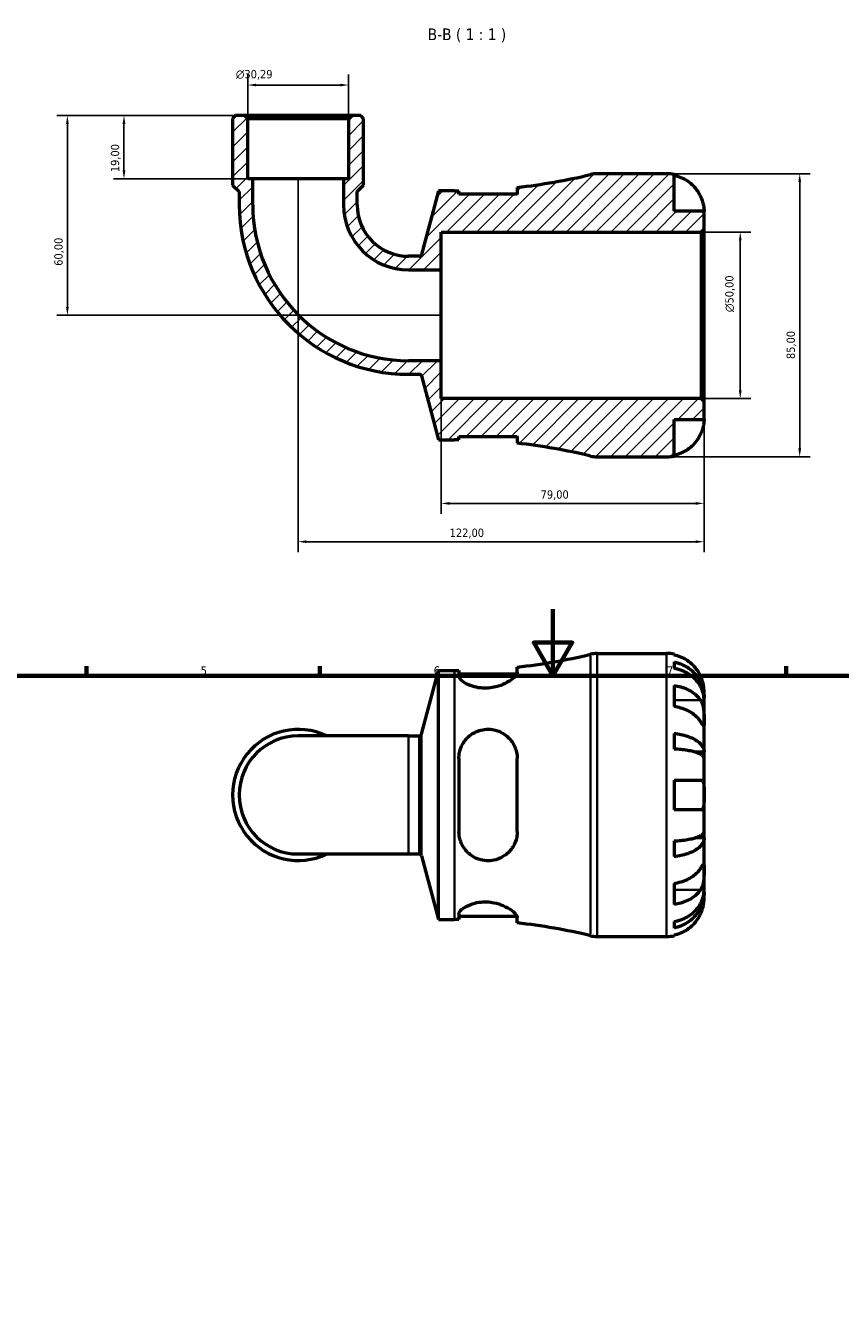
# Model space of a CAD drawing. Header units: millimetres. Extents: x 0 to 905, y 0 to 769.
# Tile 4 of 6: x 262 to 507, y 385 to 769. Entities that reach past the tile are written whole.
import ezdxf

# ---------------------------------------------------------------- set-up
doc = ezdxf.new("R2010")
doc.units = ezdxf.units.MM
for name, color, linetype, lineweight in [('Border (ISO)', 7, 'Continuous', 70), ('Dimension (ISO)', 7, 'Continuous', 25), ('Hatch (ISO)', 7, 'Continuous', 18), ('Symbol (ISO)', 7, 'Continuous', 25), ('Visible (ISO)', 7, 'Continuous', 50), ('Visible Narrow (ISO)', 7, 'Continuous', 35)]:
    doc.layers.add(name, color=color, linetype=linetype, lineweight=lineweight)
doc.styles.add('Label Text (ISO)', font='tahoma.ttf')
doc.styles.add('Note Text (ISO)', font='tahoma.ttf')
doc.dimstyles.new('Default (ISO)', dxfattribs={"dimtxt": 2.5, "dimasz": 2.5, "dimexe": 3.175, "dimexo": 0, "dimgap": 0.762, "dimtad": 1, "dimrnd": 1e-08, "dimzin": 0, "dimtxsty": 'Note Text (ISO)', "dimcen": 0.09, "dimdle": 10, "dimclrd": 256, "dimclre": 256, "dimclrt": 232, "dimazin": 0, "dimtfac": 1.40208, "dimtmove": 0, "dimatfit": 3, "dimfxl": 1, "dimtolj": 1, "dimtzin": 0, "dimlwd": -1, "dimlwe": -1, "dimarcsym": 0})

# ---------------------------------------------------------------- blocks, each defined once
blk = doc.blocks.new('Borders Default Border')
at = {"layer": 'Border (ISO)'}
for p, q in [((280.33, 574), (280.33, 576.9)), ((350.42, 574), (350.42, 576.9)), ((490.58, 574), (490.58, 576.9))]:
    blk.add_line(p, q, dxfattribs=at)
at = {"layer": 'Border (ISO)', "flags": 128}
for points in [[(420.5, 594), (420.5, 574), (414.73, 584), (426.27, 584), (420.5, 574)], [(20, 20), (20, 574), (821, 574), (821, 20), (20, 20)]]:
    blk.add_lwpolyline(points, dxfattribs=at)
at = {"layer": 'Border (ISO)', "color": 232, "true_color": 0xca0064, "char_height": 2.5, "attachment_point": 7, "style": 'Note Text (ISO)'}
for s, insert in [('5', (314.64, 574.35)), ('6', (384.66, 574.35)), ('7', (454.77, 574.4))]:
    blk.add_mtext(s, dxfattribs=dict(at, insert=insert))
blk = doc.blocks.new('*D7')
at = {"layer": 'Defpoints', "color": 0, "transparency": 16777216}
for p in [(327.92, 742.3), (291.56, 723.3), (330.28, 723.3)]:
    blk.add_point(p, dxfattribs=at)
at = {"layer": 'Dimension (ISO)', "transparency": 16777216}
for p, q in [((327.92, 742.3), (288.38, 742.3)), ((291.56, 739.8), (291.56, 725.8)), ((330.28, 723.3), (288.38, 723.3))]:
    blk.add_line(p, q, dxfattribs=at)
for points in [[(291.14, 739.8), (291.97, 739.8), (291.56, 742.3)], [(291.14, 725.8), (291.97, 725.8), (291.56, 723.3)]]:
    blk.add_solid(points, dxfattribs=at)
at = {"layer": 'Dimension (ISO)', "color": 232, "true_color": 0xca0064, "transparency": 16777216, "insert": (287.62, 725.29), "char_height": 2.5, "attachment_point": 1, "rotation": 90, "style": 'Note Text (ISO)'}
blk.add_mtext('\\A1;19,00', dxfattribs=at)
blk = doc.blocks.new('*D8')
at = {"layer": 'Defpoints', "color": 0, "transparency": 16777216}
for p in [(327.92, 742.3), (274.55, 682.3), (386.91, 682.3)]:
    blk.add_point(p, dxfattribs=at)
at = {"layer": 'Dimension (ISO)', "transparency": 16777216}
for p, q in [((327.92, 742.3), (271.38, 742.3)), ((274.55, 739.8), (274.55, 684.8)), ((386.91, 682.3), (271.38, 682.3))]:
    blk.add_line(p, q, dxfattribs=at)
for points in [[(274.14, 739.8), (274.97, 739.8), (274.55, 742.3)], [(274.14, 684.8), (274.97, 684.8), (274.55, 682.3)]]:
    blk.add_solid(points, dxfattribs=at)
at = {"layer": 'Dimension (ISO)', "color": 232, "true_color": 0xca0064, "transparency": 16777216, "insert": (270.62, 697.17), "char_height": 2.5, "attachment_point": 1, "rotation": 90, "style": 'Note Text (ISO)'}
blk.add_mtext('\\A1;60,00', dxfattribs=at)
blk = doc.blocks.new('*D9')
at = {"layer": 'Defpoints', "color": 0, "transparency": 16777216}
for p in [(465.06, 707.3), (476.78, 707.3), (465.06, 657.3)]:
    blk.add_point(p, dxfattribs=at)
at = {"layer": 'Dimension (ISO)', "transparency": 16777216}
for p, q in [((465.06, 707.3), (479.96, 707.3)), ((476.78, 659.8), (476.78, 704.8)), ((465.06, 657.3), (479.96, 657.3))]:
    blk.add_line(p, q, dxfattribs=at)
for points in [[(476.37, 704.8), (477.2, 704.8), (476.78, 707.3)], [(476.37, 659.8), (477.2, 659.8), (476.78, 657.3)]]:
    blk.add_solid(points, dxfattribs=at)
at = {"layer": 'Dimension (ISO)', "color": 232, "true_color": 0xca0064, "transparency": 16777216, "insert": (472.26, 683.25), "char_height": 2.5, "attachment_point": 1, "rotation": 90, "style": 'Note Text (ISO)'}
blk.add_mtext('\\A1;\\fAIGDT|b0|i0;\\H2.5000;\\ln\\fTahoma|b0|i0;\\H2.5000;50,00', dxfattribs=at)
blk = doc.blocks.new('*D10')
at = {"layer": 'Defpoints', "color": 0, "transparency": 16777216}
for p in [(454.66, 724.8), (454.66, 639.8), (494.66, 639.8)]:
    blk.add_point(p, dxfattribs=at)
at = {"layer": 'Dimension (ISO)', "transparency": 16777216}
for p, q in [((454.66, 724.8), (497.84, 724.8)), ((494.66, 722.3), (494.66, 642.3)), ((454.66, 639.8), (497.84, 639.8))]:
    blk.add_line(p, q, dxfattribs=at)
for points in [[(494.24, 722.3), (495.08, 722.3), (494.66, 724.8)], [(494.24, 642.3), (495.08, 642.3), (494.66, 639.8)]]:
    blk.add_solid(points, dxfattribs=at)
at = {"layer": 'Dimension (ISO)', "color": 232, "true_color": 0xca0064, "transparency": 16777216, "insert": (490.72, 669.16), "char_height": 2.5, "attachment_point": 1, "rotation": 90, "style": 'Note Text (ISO)'}
blk.add_mtext('\\A1;85,00', dxfattribs=at)
blk = doc.blocks.new('*D11')
at = {"layer": 'Defpoints', "color": 0, "transparency": 16777216}
for p in [(343.91, 723.3), (465.91, 656.45), (343.91, 614.3)]:
    blk.add_point(p, dxfattribs=at)
at = {"layer": 'Dimension (ISO)', "transparency": 16777216}
for p, q in [((343.91, 723.3), (343.91, 611.13)), ((465.91, 656.45), (465.91, 611.13)), ((463.41, 614.3), (346.41, 614.3))]:
    blk.add_line(p, q, dxfattribs=at)
for points in [[(346.41, 614.72), (346.41, 613.89), (343.91, 614.3)], [(463.41, 614.72), (463.41, 613.89), (465.91, 614.3)]]:
    blk.add_solid(points, dxfattribs=at)
at = {"layer": 'Dimension (ISO)', "color": 232, "true_color": 0xca0064, "transparency": 16777216, "insert": (389.46, 618.24), "char_height": 2.5, "attachment_point": 1, "style": 'Note Text (ISO)'}
blk.add_mtext('\\A1;122,00', dxfattribs=at)
blk = doc.blocks.new('*D12')
at = {"layer": 'Defpoints', "color": 0, "transparency": 16777216}
for p in [(386.91, 668.67), (465.91, 656.45), (386.91, 625.81)]:
    blk.add_point(p, dxfattribs=at)
at = {"layer": 'Dimension (ISO)', "transparency": 16777216}
for p, q in [((386.91, 668.67), (386.91, 622.63)), ((465.91, 656.45), (465.91, 622.63)), ((463.41, 625.81), (389.41, 625.81))]:
    blk.add_line(p, q, dxfattribs=at)
for points in [[(389.41, 626.23), (389.41, 625.39), (386.91, 625.81)], [(463.41, 626.23), (463.41, 625.39), (465.91, 625.81)]]:
    blk.add_solid(points, dxfattribs=at)
at = {"layer": 'Dimension (ISO)', "color": 232, "true_color": 0xca0064, "transparency": 16777216, "insert": (416.79, 629.74), "char_height": 2.5, "attachment_point": 1, "style": 'Note Text (ISO)'}
blk.add_mtext('\\A1;79,00', dxfattribs=at)
blk = doc.blocks.new('*D13')
at = {"layer": 'Defpoints', "color": 0, "transparency": 16777216}
for p in [(328.77, 751.45), (328.77, 741.45), (359.06, 741.45)]:
    blk.add_point(p, dxfattribs=at)
at = {"layer": 'Dimension (ISO)', "transparency": 16777216}
for p, q in [((328.77, 741.45), (328.77, 754.63)), ((359.06, 741.45), (359.06, 754.63)), ((356.56, 751.45), (331.27, 751.45))]:
    blk.add_line(p, q, dxfattribs=at)
for points in [[(331.27, 751.87), (331.27, 751.04), (328.77, 751.45)], [(356.56, 751.87), (356.56, 751.04), (359.06, 751.45)]]:
    blk.add_solid(points, dxfattribs=at)
at = {"layer": 'Dimension (ISO)', "color": 232, "true_color": 0xca0064, "transparency": 16777216, "insert": (325.18, 755.98), "char_height": 2.5, "attachment_point": 1, "style": 'Note Text (ISO)'}
blk.add_mtext('\\A1;\\fAIGDT|b0|i0;\\H2.5000;\\ln\\fTahoma|b0|i0;\\H2.5000;30,29', dxfattribs=at)

msp = doc.modelspace()

# ---------------------------------------------------------------- hatches: boundary and pattern name
at = {"layer": 'Hatch (ISO)'}
h = msp.add_hatch(dxfattribs=at)
h.set_pattern_fill('ANSI31', color=256, scale=25.4, style=0)
h.set_pattern_definition([(45, (0, 0), (-2.245064, 2.245064), [])])
edge = h.paths.add_edge_path()
edge.add_line((392.246, 645.903), (409.746, 645.903))
edge.add_line((409.746, 645.903), (409.746, 643.877))
edge.add_ellipse((390.861, 470.48), major_axis=(18.885, 173.397), ratio=1, start_angle=352.65432, end_angle=360, ccw=False)
edge.add_ellipse((433.754, 648.303), major_axis=(-1.993, -8.263), ratio=1, start_angle=0, end_angle=13.56137)
edge.add_line((433.754, 639.803), (454.661, 639.803))
edge.add_ellipse((454.661, 651.053), major_axis=(0, -11.25), ratio=1, start_angle=0, end_angle=11.53696)
edge.add_line((456.911, 640.03), (456.911, 651.053))
edge.add_line((456.911, 651.053), (465.911, 651.053))
edge.add_line((465.911, 651.053), (465.911, 656.453))
edge.add_line((465.911, 656.453), (465.061, 657.303))
edge.add_line((465.061, 657.303), (386.911, 657.303))
edge.add_line((386.911, 657.303), (386.911, 668.672))
edge.add_line((386.911, 668.672), (377.115, 668.672))
edge.add_ellipse((377.115, 715.507), major_axis=(0, -46.835), ratio=1, start_angle=270, end_angle=360, ccw=False)
edge.add_line((330.281, 715.507), (330.281, 723.303))
edge.add_line((330.281, 723.303), (328.766, 723.303))
edge.add_line((328.766, 723.303), (328.766, 741.453))
edge.add_line((328.766, 741.453), (327.916, 742.303))
edge.add_line((327.916, 742.303), (325.072, 742.303))
edge.add_line((325.072, 742.303), (324.222, 741.453))
edge.add_line((324.222, 741.453), (324.222, 721.403))
edge.add_line((324.222, 721.403), (326.191, 719.434))
edge.add_line((326.191, 719.434), (326.191, 715.507))
edge.add_ellipse((377.115, 715.507), major_axis=(-50.924, 0), ratio=1, start_angle=0, end_angle=90)
edge.add_line((377.115, 664.582), (380.327, 664.582))
edge.add_ellipse((380.327, 663.902), major_axis=(0, 0.68), ratio=1, start_angle=285, end_angle=360, ccw=False)
edge.add_line((380.983, 664.078), (386.121, 644.903))
edge.add_line((386.121, 644.903), (390.861, 644.903))
edge.add_ellipse((390.861, 470.48), major_axis=(0, 174.422), ratio=1, start_angle=359.54504, end_angle=360, ccw=False)
edge.add_line((392.246, 644.897), (392.246, 645.903))
edge = h.paths.add_edge_path()
edge.add_line((409.746, 718.703), (392.246, 718.703))
edge.add_line((392.246, 718.703), (392.246, 719.708))
edge.add_ellipse((390.861, 894.125), major_axis=(1.385, -174.417), ratio=1, start_angle=359.54504, end_angle=360, ccw=False)
edge.add_line((390.861, 719.703), (386.121, 719.703))
edge.add_line((386.121, 719.703), (380.983, 700.527))
edge.add_ellipse((380.327, 700.703), major_axis=(0.657, -0.176), ratio=1, start_angle=285, end_angle=360, ccw=False)
edge.add_line((380.327, 700.023), (377.115, 700.023))
edge.add_ellipse((377.115, 715.507), major_axis=(0, -15.484), ratio=1, start_angle=270, end_angle=360, ccw=False)
edge.add_line((361.632, 715.507), (361.632, 719.434))
edge.add_line((361.632, 719.434), (363.601, 721.403))
edge.add_line((363.601, 721.403), (363.601, 741.453))
edge.add_line((363.601, 741.453), (362.751, 742.303))
edge.add_line((362.751, 742.303), (359.907, 742.303))
edge.add_line((359.907, 742.303), (359.057, 741.453))
edge.add_line((359.057, 741.453), (359.057, 723.303))
edge.add_line((359.057, 723.303), (357.542, 723.303))
edge.add_line((357.542, 723.303), (357.542, 715.507))
edge.add_ellipse((377.115, 715.507), major_axis=(-19.573, 0), ratio=1, start_angle=0, end_angle=90)
edge.add_line((377.115, 695.934), (386.911, 695.934))
edge.add_line((386.911, 695.934), (386.911, 707.303))
edge.add_line((386.911, 707.303), (465.061, 707.303))
edge.add_line((465.061, 707.303), (465.911, 708.153))
edge.add_line((465.911, 708.153), (465.911, 713.553))
edge.add_line((465.911, 713.553), (456.911, 713.553))
edge.add_line((456.911, 713.553), (456.911, 724.575))
edge.add_ellipse((454.661, 713.553), major_axis=(2.25, 11.023), ratio=1, start_angle=0, end_angle=11.53696)
edge.add_line((454.661, 724.803), (433.754, 724.803))
edge.add_ellipse((433.754, 716.303), major_axis=(0, 8.5), ratio=1, start_angle=0, end_angle=13.56137)
edge.add_ellipse((390.861, 894.125), major_axis=(40.9, -169.559), ratio=1, start_angle=352.65432, end_angle=360, ccw=False)
edge.add_line((409.746, 720.728), (409.746, 718.703))

# ---------------------------------------------------------------- linework, layer by layer
at = {"layer": 'Visible (ISO)'}
for p, q in [((325.072, 742.303), (324.222, 741.453)), ((324.222, 741.453), (324.222, 721.403)), ((327.916, 742.303), (325.072, 742.303)), ((328.766, 741.453), (327.916, 742.303)), ((359.907, 742.303), (327.916, 742.303)), ((328.766, 723.303), (328.766, 741.453)), ((328.766, 741.453), (359.057, 741.453)), ((359.907, 742.303), (359.057, 741.453)), ((359.057, 741.453), (359.057, 723.303)), ((362.751, 742.303), (359.907, 742.303)), ((363.601, 741.453), (362.751, 742.303)), ((363.601, 721.403), (363.601, 741.453)), ((330.281, 723.303), (328.766, 723.303)), ((330.281, 715.507), (330.281, 723.303)), ((357.542, 723.303), (330.281, 723.303)), ((359.057, 723.303), (357.542, 723.303)), ((357.542, 723.303), (357.542, 715.507)), ((454.661, 724.803), (433.754, 724.803)), ((456.911, 713.553), (456.911, 724.575)), ((324.222, 721.403), (326.191, 719.434)), ((326.191, 719.434), (326.191, 715.507)), ((361.632, 719.434), (363.601, 721.403)), ((361.632, 715.507), (361.632, 719.434)), ((386.121, 719.703), (380.983, 700.527)), ((390.861, 719.703), (386.121, 719.703)), ((392.246, 718.703), (392.246, 719.708)), ((409.746, 720.728), (409.746, 718.703)), ((409.746, 718.703), (392.246, 718.703)), ((465.911, 713.553), (456.911, 713.553)), ((465.911, 708.153), (465.911, 713.553)), ((465.061, 707.303), (465.911, 708.153)), ((465.911, 656.453), (465.911, 708.153)), ((386.911, 695.934), (386.911, 707.303)), ((386.911, 707.303), (465.061, 707.303)), ((465.061, 707.303), (465.061, 657.303)), ((380.327, 700.023), (377.115, 700.023)), ((377.115, 695.934), (386.911, 695.934)), ((386.911, 668.672), (386.911, 695.934)), ((386.911, 668.672), (377.115, 668.672)), ((386.911, 657.303), (386.911, 668.672)), ((377.115, 664.582), (380.327, 664.582)), ((380.983, 664.078), (386.121, 644.903)), ((465.061, 657.303), (386.911, 657.303)), ((465.911, 656.453), (465.061, 657.303)), ((465.911, 651.053), (465.911, 656.453)), ((456.911, 640.03), (456.911, 651.053)), ((456.911, 651.053), (465.911, 651.053)), ((386.121, 644.903), (390.861, 644.903)), ((392.246, 645.903), (409.746, 645.903)), ((392.246, 644.897), (392.246, 645.903)), ((409.746, 645.903), (409.746, 643.877)), ((433.754, 639.803), (454.661, 639.803)), ((433.754, 580.738), (454.661, 580.738)), ((456.911, 580.511), (456.911, 580.27)), ((456.911, 578.195), (456.911, 576.25)), ((380.983, 556.462), (386.121, 575.638)), ((386.121, 500.838), (386.121, 575.638)), ((386.121, 575.638), (390.861, 575.638)), ((392.246, 575.643), (392.246, 573.99)), ((392.246, 574.638), (409.653, 574.638)), ((409.746, 575.055), (409.746, 576.663)), ((456.911, 571.141), (456.911, 564.777)), ((465.911, 567.477), (465.911, 569.488)), ((465.911, 567.477), (465.877, 567.477)), ((465.911, 566.712), (465.911, 567.477)), ((465.911, 560.335), (465.911, 566.712)), ((465.911, 551.115), (465.911, 560.335)), ((377.115, 555.958), (343.911, 555.958)), ((377.115, 555.958), (380.327, 555.958)), ((456.911, 556.733), (456.911, 552.039)), ((465.911, 551.115), (463.183, 551.115)), ((465.911, 549.267), (465.911, 551.115)), ((392.246, 549.238), (392.246, 527.238)), ((409.746, 527.238), (409.746, 549.238)), ((465.911, 538.238), (465.911, 549.267)), ((456.911, 542.738), (456.911, 533.738)), ((465.911, 527.209), (465.911, 538.238)), ((465.911, 525.361), (465.911, 527.209)), ((456.911, 524.437), (456.911, 519.743)), ((465.911, 525.361), (463.183, 525.361)), ((465.911, 516.141), (465.911, 525.361)), ((343.911, 520.518), (377.115, 520.518)), ((377.115, 520.518), (380.327, 520.518)), ((380.983, 520.014), (386.121, 500.838)), ((465.911, 509.764), (465.911, 516.141)), ((456.911, 511.698), (456.911, 505.335)), ((465.911, 508.999), (465.877, 508.999)), ((465.911, 508.999), (465.911, 509.764)), ((465.911, 506.988), (465.911, 508.999)), ((386.121, 500.838), (390.861, 500.838)), ((392.246, 502.486), (392.246, 500.832)), ((392.246, 501.838), (409.653, 501.838)), ((409.746, 499.813), (409.746, 501.421)), ((456.911, 500.226), (456.911, 498.281)), ((456.911, 496.205), (456.911, 495.965)), ((433.754, 495.738), (454.661, 495.738))]:
    msp.add_line(p, q, dxfattribs=at)
for centre, radius, start, end in [((390.861, 894.125), 174.422, 276.2157, 283.56137), ((433.754, 716.303), 8.5, 90, 103.56137), ((454.661, 713.553), 11.25, 78.46304, 90), ((390.861, 894.125), 174.422, 270, 270.45496), ((377.115, 715.507), 50.924, 180, 270), ((377.115, 715.507), 46.835, 180, 270), ((377.115, 715.507), 19.573, 180, 270), ((377.115, 715.507), 15.484, 180, 270), ((380.327, 700.703), 0.68, 270, 345), ((380.327, 663.902), 0.68, 15, 90), ((390.861, 470.48), 174.422, 89.54504, 90), ((390.861, 470.48), 174.422, 76.43863, 83.7843), ((433.754, 648.303), 8.5, 256.43863, 270), ((454.661, 651.053), 11.25, 270, 281.53696), ((390.861, 750.06), 174.422, 276.2157, 283.56137), ((433.754, 572.238), 8.5, 90, 103.56137), ((454.661, 569.488), 11.25, 78.46304, 90), ((390.861, 750.06), 174.422, 270, 270.45496), ((343.911, 538.238), 19.689, 64.15807, 295.84193), ((343.911, 538.238), 17.72, 90, 270), ((380.327, 556.638), 0.68, 270, 345), ((380.327, 519.838), 0.68, 15, 90), ((390.861, 326.416), 174.422, 89.54504, 90), ((390.861, 326.416), 174.422, 76.43863, 83.7843), ((433.754, 504.238), 8.5, 256.43863, 270), ((454.661, 506.988), 11.25, 270, 281.53696)]:
    msp.add_arc(centre, radius, start, end, dxfattribs=at)
for points, knots in [([(456.911, 724.335), (457.631, 724.187), (458.334, 723.965), (459.598, 723.44), (460.272, 723.086), (461.53, 722.242), (462.114, 721.753), (463.097, 720.766), (463.586, 720.178), (464.329, 719.061), (464.611, 718.553), (464.845, 718.053)], [0.21343841, 0.21343841, 0.21343841, 0.21343841, 0.41559978, 0.41559978, 0.62400044, 0.62400044, 0.8324011, 0.8324011, 1.04178819, 1.04178819, 1.20124236, 1.20124236, 1.20124236, 1.20124236]), ([(464.845, 718.053), (464.942, 717.844), (465.033, 717.632), (465.203, 717.21), (465.28, 717), (465.439, 716.53), (465.515, 716.273), (465.697, 715.578), (465.774, 715.168), (465.876, 714.426), (465.896, 714.116), (465.914, 713.671), (465.911, 713.553), (465.911, 713.553)], [-0.72877811, -0.72877811, -0.72877811, -0.72877811, -0.65864576, -0.65864576, -0.58948737, -0.58948737, -0.50282865, -0.50282865, -0.34782332, -0.34782332, -0.17870564, -0.17870564, 0, 0, 0, 0]), ([(465.911, 651.053), (465.911, 651.053), (465.912, 650.999), (465.908, 650.777), (465.903, 650.597), (465.86, 650.054), (465.814, 649.655), (465.66, 648.887), (465.581, 648.562), (465.403, 647.963), (465.314, 647.698), (465.109, 647.151), (464.992, 646.871), (464.858, 646.581), (464.851, 646.567), (464.845, 646.553)], [-3.12621297, -3.12621297, -3.12621297, -3.12621297, -3.00592131, -3.00592131, -2.87295675, -2.87295675, -2.69789372, -2.69789372, -2.58338701, -2.58338701, -2.49547573, -2.49547573, -2.40310236, -2.40310236, -2.39831682, -2.39831682, -2.39831682, -2.39831682]), ([(464.845, 646.553), (464.611, 646.052), (464.329, 645.544), (463.586, 644.428), (463.097, 643.839), (462.114, 642.853), (461.53, 642.364), (460.272, 641.52), (459.598, 641.165), (458.334, 640.64), (457.631, 640.418), (456.911, 640.27)], [5.50227189, 5.50227189, 5.50227189, 5.50227189, 5.66172607, 5.66172607, 5.87111315, 5.87111315, 6.07951382, 6.07951382, 6.28791448, 6.28791448, 6.49007585, 6.49007585, 6.49007585, 6.49007585]), ([(464.845, 573.988), (464.611, 574.488), (464.329, 574.997), (463.586, 576.113), (463.097, 576.701), (462.114, 577.688), (461.53, 578.177), (460.272, 579.021), (459.598, 579.376), (458.334, 579.901), (457.631, 580.123), (456.911, 580.27)], [5.50227189, 5.50227189, 5.50227189, 5.50227189, 5.66172607, 5.66172607, 5.87111315, 5.87111315, 6.07951382, 6.07951382, 6.28791448, 6.28791448, 6.49007585, 6.49007585, 6.49007585, 6.49007585]), ([(456.911, 578.195), (457.633, 578.052), (458.337, 577.836), (459.602, 577.328), (460.277, 576.985), (461.535, 576.17), (462.119, 575.697), (463.102, 574.744), (463.59, 574.176), (464.432, 572.952), (464.786, 572.297), (465.319, 571.049), (465.547, 570.34), (465.843, 568.893), (465.911, 568.154), (465.911, 567.477)], [0.2134337, 0.2134337, 0.2134337, 0.2134337, 0.41601, 0.41601, 0.6243485, 0.6243485, 0.832687, 0.832687, 1.0415719, 1.0415719, 1.2504568, 1.2504568, 1.4601279, 1.4601279, 1.6697991, 1.6697991, 1.6697991, 1.6697991]), ([(409.746, 575.055), (409.746, 574.889), (409.694, 574.705), (409.385, 574.106), (408.98, 573.65), (407.817, 572.689), (407.04, 572.183), (405.294, 571.328), (404.354, 570.969), (402.58, 570.527), (401.798, 570.399), (400.253, 570.293), (399.512, 570.308), (397.913, 570.475), (397.089, 570.655), (395.336, 571.212), (394.484, 571.63), (393.131, 572.522), (392.648, 572.996), (392.302, 573.625), (392.246, 573.814), (392.246, 573.99)], [-3.0728185, -3.0728185, -3.0728185, -3.0728185, -2.8979189, -2.8979189, -2.5471906, -2.5471906, -2.1792349, -2.1792349, -1.8502715, -1.8502715, -1.6094546, -1.6094546, -1.384018, -1.384018, -1.1093647, -1.1093647, -0.7386253, -0.7386253, -0.3505366, -0.3505366, -0.1706275, -0.1706275, -0.1706275, -0.1706275]), ([(465.911, 566.712), (465.911, 567.314), (465.843, 567.972), (465.547, 569.26), (465.319, 569.89), (464.786, 571.001), (464.432, 571.584), (463.59, 572.673), (463.102, 573.179), (462.119, 574.027), (461.535, 574.448), (460.277, 575.174), (459.602, 575.479), (458.337, 575.931), (457.633, 576.123), (456.911, 576.25)], [5.0161165, 5.0161165, 5.0161165, 5.0161165, 5.2257877, 5.2257877, 5.4354588, 5.4354588, 5.6443437, 5.6443437, 5.8532286, 5.8532286, 6.0615671, 6.0615671, 6.2699056, 6.2699056, 6.472482, 6.472482, 6.472482, 6.472482]), ([(465.911, 569.488), (465.911, 569.488), (465.912, 569.542), (465.908, 569.764), (465.903, 569.943), (465.86, 570.487), (465.814, 570.886), (465.66, 571.653), (465.581, 571.979), (465.403, 572.578), (465.314, 572.843), (465.109, 573.39), (464.992, 573.669), (464.858, 573.959), (464.851, 573.974), (464.845, 573.988)], [-3.12621297, -3.12621297, -3.12621297, -3.12621297, -3.00592131, -3.00592131, -2.87295675, -2.87295675, -2.69789372, -2.69789372, -2.58338701, -2.58338701, -2.49547573, -2.49547573, -2.40310236, -2.40310236, -2.39831682, -2.39831682, -2.39831682, -2.39831682]), ([(456.911, 571.141), (457.631, 571.037), (458.334, 570.88), (459.598, 570.509), (460.272, 570.258), (461.53, 569.661), (462.114, 569.315), (463.097, 568.618), (463.586, 568.201), (464.329, 567.412), (464.611, 567.053), (464.845, 566.699)], [0.21343841, 0.21343841, 0.21343841, 0.21343841, 0.41559978, 0.41559978, 0.62400044, 0.62400044, 0.8324011, 0.8324011, 1.04178819, 1.04178819, 1.20124236, 1.20124236, 1.20124236, 1.20124236]), ([(464.845, 566.699), (464.903, 566.61), (464.96, 566.516), (465.136, 566.199), (465.246, 565.959), (465.446, 565.425), (465.533, 565.131), (465.706, 564.384), (465.775, 563.924), (465.876, 562.892), (465.896, 562.331), (465.914, 561.256), (465.911, 560.756), (465.911, 560.335)], [-0.72474413, -0.72474413, -0.72474413, -0.72474413, -0.68292689, -0.68292689, -0.58946764, -0.58946764, -0.49014387, -0.49014387, -0.34933517, -0.34933517, -0.17856496, -0.17856496, 0, 0, 0, 0]), ([(464.845, 560.335), (464.611, 560.689), (464.329, 561.048), (463.586, 561.838), (463.097, 562.254), (462.114, 562.951), (461.53, 563.297), (460.272, 563.894), (459.598, 564.145), (458.334, 564.516), (457.631, 564.673), (456.911, 564.777)], [5.50227189, 5.50227189, 5.50227189, 5.50227189, 5.66172607, 5.66172607, 5.87111315, 5.87111315, 6.07951382, 6.07951382, 6.28791448, 6.28791448, 6.49007585, 6.49007585, 6.49007585, 6.49007585]), ([(392.246, 549.238), (392.246, 549.698), (392.283, 550.157), (392.521, 551.659), (392.876, 552.663), (393.988, 554.611), (394.793, 555.528), (396.525, 556.817), (397.376, 557.263), (399.02, 557.795), (399.769, 557.935), (401.302, 558.017), (402.064, 557.955), (403.769, 557.596), (404.671, 557.235), (406.548, 556.115), (407.453, 555.267), (408.823, 553.321), (409.305, 552.231), (409.681, 550.467), (409.746, 549.856), (409.746, 549.238)], [-3.0432113, -3.0432113, -3.0432113, -3.0432113, -2.8981948, -2.8981948, -2.5610378, -2.5610378, -2.1775655, -2.1775655, -1.8826405, -1.8826405, -1.6526804, -1.6526804, -1.4206498, -1.4206498, -1.1178902, -1.1178902, -0.7201261, -0.7201261, -0.3378687, -0.3378687, -0.1434595, -0.1434595, -0.1434595, -0.1434595]), ([(465.911, 560.335), (465.911, 560.094), (465.912, 559.881), (465.91, 559.507), (465.907, 559.353), (465.886, 559.087), (465.862, 559.013), (465.762, 559.022), (465.689, 559.097), (465.51, 559.336), (465.422, 559.464), (465.219, 559.767), (465.106, 559.938), (464.937, 560.195), (464.891, 560.264), (464.845, 560.335)], [0, 0, 0, 0, 0.10230486, 0.10230486, 0.2116531, 0.2116531, 0.35868741, 0.35868741, 0.49861539, 0.49861539, 0.59613895, 0.59613895, 0.69034298, 0.69034298, 0.72355027, 0.72355027, 0.72355027, 0.72355027]), ([(456.911, 556.733), (457.633, 556.658), (458.337, 556.545), (459.602, 556.279), (460.277, 556.099), (461.535, 555.672), (462.119, 555.424), (463.102, 554.924), (463.59, 554.626), (464.432, 553.985), (464.786, 553.641), (465.319, 552.987), (465.547, 552.616), (465.843, 551.857), (465.911, 551.469), (465.911, 551.115)], [0.2134337, 0.2134337, 0.2134337, 0.2134337, 0.41601, 0.41601, 0.6243485, 0.6243485, 0.832687, 0.832687, 1.0415719, 1.0415719, 1.2504568, 1.2504568, 1.4601279, 1.4601279, 1.6697991, 1.6697991, 1.6697991, 1.6697991]), ([(465.911, 549.267), (465.911, 549.442), (465.843, 549.633), (465.547, 550.007), (465.319, 550.191), (464.786, 550.513), (464.432, 550.683), (463.59, 550.999), (463.102, 551.146), (462.119, 551.393), (461.535, 551.515), (460.277, 551.726), (459.602, 551.814), (458.337, 551.946), (457.633, 552.002), (456.911, 552.039)], [5.0161165, 5.0161165, 5.0161165, 5.0161165, 5.2257877, 5.2257877, 5.4354588, 5.4354588, 5.6443437, 5.6443437, 5.8532286, 5.8532286, 6.0615671, 6.0615671, 6.2699056, 6.2699056, 6.472482, 6.472482, 6.472482, 6.472482]), ([(456.911, 542.738), (457.631, 542.738), (458.334, 542.738), (459.598, 542.738), (460.272, 542.738), (461.53, 542.738), (462.114, 542.738), (463.097, 542.738), (463.586, 542.738), (464.329, 542.738), (464.611, 542.738), (464.845, 542.738)], [0.21343841, 0.21343841, 0.21343841, 0.21343841, 0.41559978, 0.41559978, 0.62400044, 0.62400044, 0.8324011, 0.8324011, 1.04178819, 1.04178819, 1.20124236, 1.20124236, 1.20124236, 1.20124236]), ([(464.845, 542.738), (464.917, 542.738), (464.986, 542.73), (465.161, 542.686), (465.261, 542.635), (465.447, 542.475), (465.53, 542.36), (465.705, 541.997), (465.775, 541.714), (465.876, 540.968), (465.896, 540.492), (465.914, 539.421), (465.911, 538.832), (465.911, 538.238)], [-0.71968867, -0.71968867, -0.71968867, -0.71968867, -0.66913349, -0.66913349, -0.58448293, -0.58448293, -0.49008499, -0.49008499, -0.34765985, -0.34765985, -0.17827673, -0.17827673, 0, 0, 0, 0]), ([(465.911, 538.238), (465.911, 537.837), (465.912, 537.438), (465.908, 536.624), (465.903, 536.217), (465.86, 535.352), (465.814, 534.928), (465.66, 534.373), (465.581, 534.195), (465.403, 533.956), (465.314, 533.878), (465.109, 533.769), (464.992, 533.741), (464.858, 533.738), (464.851, 533.738), (464.845, 533.738)], [-3.12621297, -3.12621297, -3.12621297, -3.12621297, -3.00592131, -3.00592131, -2.87295675, -2.87295675, -2.69789372, -2.69789372, -2.58338701, -2.58338701, -2.49547573, -2.49547573, -2.40310236, -2.40310236, -2.39831682, -2.39831682, -2.39831682, -2.39831682]), ([(464.845, 533.738), (464.611, 533.738), (464.329, 533.738), (463.586, 533.738), (463.097, 533.738), (462.114, 533.738), (461.53, 533.738), (460.272, 533.738), (459.598, 533.738), (458.334, 533.738), (457.631, 533.738), (456.911, 533.738)], [5.50227189, 5.50227189, 5.50227189, 5.50227189, 5.66172607, 5.66172607, 5.87111315, 5.87111315, 6.07951382, 6.07951382, 6.28791448, 6.28791448, 6.49007585, 6.49007585, 6.49007585, 6.49007585]), ([(409.746, 527.238), (409.746, 526.683), (409.694, 526.133), (409.385, 524.516), (408.98, 523.501), (407.817, 521.643), (407.04, 520.809), (405.294, 519.549), (404.354, 519.088), (402.58, 518.597), (401.798, 518.488), (400.253, 518.488), (399.512, 518.583), (397.913, 518.999), (397.089, 519.359), (395.336, 520.46), (394.484, 521.281), (393.131, 523.219), (392.648, 524.348), (392.302, 526.101), (392.246, 526.667), (392.246, 527.238)], [-3.0728185, -3.0728185, -3.0728185, -3.0728185, -2.8979189, -2.8979189, -2.5471906, -2.5471906, -2.1792349, -2.1792349, -1.8502715, -1.8502715, -1.6094546, -1.6094546, -1.384018, -1.384018, -1.1093647, -1.1093647, -0.7386253, -0.7386253, -0.3505366, -0.3505366, -0.1706275, -0.1706275, -0.1706275, -0.1706275]), ([(456.911, 524.437), (457.633, 524.474), (458.337, 524.53), (459.602, 524.661), (460.277, 524.75), (461.535, 524.961), (462.119, 525.083), (463.102, 525.33), (463.59, 525.477), (464.432, 525.793), (464.786, 525.963), (465.319, 526.285), (465.547, 526.469), (465.843, 526.843), (465.911, 527.034), (465.911, 527.209)], [0.2134337, 0.2134337, 0.2134337, 0.2134337, 0.41601, 0.41601, 0.6243485, 0.6243485, 0.832687, 0.832687, 1.0415719, 1.0415719, 1.2504568, 1.2504568, 1.4601279, 1.4601279, 1.6697991, 1.6697991, 1.6697991, 1.6697991]), ([(465.911, 525.361), (465.911, 525.007), (465.843, 524.619), (465.547, 523.86), (465.319, 523.489), (464.786, 522.835), (464.432, 522.491), (463.59, 521.85), (463.102, 521.552), (462.119, 521.052), (461.535, 520.804), (460.277, 520.377), (459.602, 520.197), (458.337, 519.931), (457.633, 519.818), (456.911, 519.743)], [5.0161165, 5.0161165, 5.0161165, 5.0161165, 5.2257877, 5.2257877, 5.4354588, 5.4354588, 5.6443437, 5.6443437, 5.8532286, 5.8532286, 6.0615671, 6.0615671, 6.2699056, 6.2699056, 6.472482, 6.472482, 6.472482, 6.472482]), ([(456.911, 511.698), (457.631, 511.803), (458.334, 511.96), (459.598, 512.331), (460.272, 512.582), (461.53, 513.179), (462.114, 513.525), (463.097, 514.222), (463.586, 514.638), (464.329, 515.428), (464.611, 515.787), (464.845, 516.141)], [0.21343841, 0.21343841, 0.21343841, 0.21343841, 0.41559978, 0.41559978, 0.62400044, 0.62400044, 0.8324011, 0.8324011, 1.04178819, 1.04178819, 1.20124236, 1.20124236, 1.20124236, 1.20124236]), ([(464.845, 516.141), (464.903, 516.23), (464.96, 516.316), (465.136, 516.584), (465.246, 516.75), (465.446, 517.046), (465.533, 517.172), (465.706, 517.398), (465.775, 517.465), (465.876, 517.451), (465.896, 517.337), (465.914, 516.895), (465.911, 516.562), (465.911, 516.141)], [-0.72474413, -0.72474413, -0.72474413, -0.72474413, -0.68292689, -0.68292689, -0.58946764, -0.58946764, -0.49014387, -0.49014387, -0.34933517, -0.34933517, -0.17856496, -0.17856496, 0, 0, 0, 0]), ([(465.911, 516.141), (465.911, 515.9), (465.912, 515.632), (465.91, 515.034), (465.907, 514.702), (465.886, 513.891), (465.862, 513.405), (465.762, 512.454), (465.689, 511.999), (465.51, 511.265), (465.422, 510.979), (465.219, 510.454), (465.106, 510.215), (464.937, 509.922), (464.891, 509.848), (464.845, 509.777)], [0, 0, 0, 0, 0.10230486, 0.10230486, 0.2116531, 0.2116531, 0.35868741, 0.35868741, 0.49861539, 0.49861539, 0.59613895, 0.59613895, 0.69034298, 0.69034298, 0.72355027, 0.72355027, 0.72355027, 0.72355027]), ([(464.845, 509.777), (464.611, 509.423), (464.329, 509.064), (463.586, 508.274), (463.097, 507.858), (462.114, 507.161), (461.53, 506.815), (460.272, 506.218), (459.598, 505.967), (458.334, 505.596), (457.631, 505.439), (456.911, 505.335)], [5.50227189, 5.50227189, 5.50227189, 5.50227189, 5.66172607, 5.66172607, 5.87111315, 5.87111315, 6.07951382, 6.07951382, 6.28791448, 6.28791448, 6.49007585, 6.49007585, 6.49007585, 6.49007585]), ([(456.911, 500.226), (457.633, 500.353), (458.337, 500.545), (459.602, 500.997), (460.277, 501.302), (461.535, 502.028), (462.119, 502.449), (463.102, 503.297), (463.59, 503.803), (464.432, 504.891), (464.786, 505.475), (465.319, 506.586), (465.547, 507.216), (465.843, 508.504), (465.911, 509.162), (465.911, 509.764)], [0.2134337, 0.2134337, 0.2134337, 0.2134337, 0.41601, 0.41601, 0.6243485, 0.6243485, 0.832687, 0.832687, 1.0415719, 1.0415719, 1.2504568, 1.2504568, 1.4601279, 1.4601279, 1.6697991, 1.6697991, 1.6697991, 1.6697991]), ([(465.911, 508.999), (465.911, 508.322), (465.843, 507.583), (465.547, 506.136), (465.319, 505.427), (464.786, 504.179), (464.432, 503.524), (463.59, 502.3), (463.102, 501.732), (462.119, 500.779), (461.535, 500.306), (460.277, 499.491), (459.602, 499.148), (458.337, 498.64), (457.633, 498.424), (456.911, 498.281)], [5.0161165, 5.0161165, 5.0161165, 5.0161165, 5.2257877, 5.2257877, 5.4354588, 5.4354588, 5.6443437, 5.6443437, 5.8532286, 5.8532286, 6.0615671, 6.0615671, 6.2699056, 6.2699056, 6.472482, 6.472482, 6.472482, 6.472482]), ([(392.246, 502.486), (392.246, 502.628), (392.283, 502.779), (392.521, 503.303), (392.876, 503.706), (393.988, 504.563), (394.793, 505.018), (396.525, 505.669), (397.376, 505.898), (399.02, 506.136), (399.769, 506.18), (401.302, 506.13), (402.064, 506.036), (403.769, 505.682), (404.671, 505.385), (406.548, 504.579), (407.453, 504.037), (408.823, 502.988), (409.305, 502.48), (409.681, 501.812), (409.746, 501.605), (409.746, 501.421)], [-3.0432113, -3.0432113, -3.0432113, -3.0432113, -2.8981948, -2.8981948, -2.5610378, -2.5610378, -2.1775655, -2.1775655, -1.8826405, -1.8826405, -1.6526804, -1.6526804, -1.4206498, -1.4206498, -1.1178902, -1.1178902, -0.7201261, -0.7201261, -0.3378687, -0.3378687, -0.1434595, -0.1434595, -0.1434595, -0.1434595]), ([(464.845, 502.488), (464.917, 502.643), (464.986, 502.799), (465.161, 503.22), (465.261, 503.483), (465.447, 504.035), (465.53, 504.319), (465.705, 505.006), (465.775, 505.385), (465.876, 506.109), (465.896, 506.423), (465.914, 506.87), (465.911, 506.988), (465.911, 506.988)], [-0.71968867, -0.71968867, -0.71968867, -0.71968867, -0.66913349, -0.66913349, -0.58448293, -0.58448293, -0.49008499, -0.49008499, -0.34765985, -0.34765985, -0.17827673, -0.17827673, 0, 0, 0, 0]), ([(456.911, 496.205), (457.631, 496.353), (458.334, 496.575), (459.598, 497.1), (460.272, 497.455), (461.53, 498.299), (462.114, 498.788), (463.097, 499.774), (463.586, 500.363), (464.329, 501.479), (464.611, 501.988), (464.845, 502.488)], [0.21343841, 0.21343841, 0.21343841, 0.21343841, 0.41559978, 0.41559978, 0.62400044, 0.62400044, 0.8324011, 0.8324011, 1.04178819, 1.04178819, 1.20124236, 1.20124236, 1.20124236, 1.20124236])]:
    msp.add_open_spline(points, degree=3, knots=knots, dxfattribs=at)
for points in [[(409.653, 718.703), (409.715, 718.852), (409.746, 718.991), (409.746, 719.12)], [(409.746, 645.485), (409.746, 645.614), (409.715, 645.754), (409.653, 645.903)]]:
    msp.add_open_spline(points, degree=3, dxfattribs=at)
at = {"layer": 'Visible Narrow (ISO)'}
for p, q in [((431.761, 496.495), (431.761, 579.981)), ((433.754, 580.215), (433.754, 496.261)), ((454.661, 496.261), (454.661, 580.215)), ((390.861, 501.298), (390.861, 575.178)), ((464.448, 566.699), (457.308, 566.699)), ((377.115, 520.736), (377.115, 555.74)), ((380.327, 520.736), (380.327, 555.74)), ((380.983, 556.238), (380.983, 520.238)), ((464.448, 509.777), (457.308, 509.777))]:
    msp.add_line(p, q, dxfattribs=at)

# ---------------------------------------------------------------- block references
msp.add_blockref('Borders Default Border', (0, 0))

# ---------------------------------------------------------------- texts
at = {"layer": 'Symbol (ISO)', "insert": (382.864, 764.303), "char_height": 3.5, "attachment_point": 7, "style": 'Label Text (ISO)'}
msp.add_mtext('B-B ( 1 : 1 )', dxfattribs=at)

# ---------------------------------------------------------------- dimensions: what is measured, and where the dimension line sits
at = {"layer": 'Dimension (ISO)'}
for base, p1, p2, angle, picture, middle in [((328.766, 751.453), (359.057, 741.453), (328.766, 741.453), 180, '*D13', (330.729, 751.453)), ((476.784, 707.303), (465.061, 657.303), (465.061, 707.303), 90, '*D9', (476.784, 688.803))]:
    dim = msp.add_linear_dim(base=base, p1=p1, p2=p2, angle=angle, text='\\fAIGDT|b0|i0;\\H2.5000;\\ln\\fTahoma|b0|i0;\\H2.5000;<>', dimstyle='Default (ISO)', override={"dimdec": 2, "dimtp": 0, "dimtm": 0, "dimtdec": 2, "dimtofl": 0, "dimatfit": 1}, dxfattribs=at)
    dim.commit()
    dim.dimension.update_dxf_attribs({"geometry": picture, "text_midpoint": middle, "dimtype": 160})
for base, p1, p2, angle, picture, middle in [((274.553, 682.303), (327.916, 742.303), (386.911, 682.303), 270, '*D8', (274.553, 701.303)), ((291.558, 723.303), (327.916, 742.303), (330.281, 723.303), 270, '*D7', (291.558, 729.303)), ((343.911, 614.303), (465.911, 656.453), (343.911, 723.303), 180, '*D11', (394.411, 614.303)), ((494.661, 639.803), (454.661, 724.803), (454.661, 639.803), 90, '*D10', (494.661, 673.303)), ((386.911, 625.809), (465.911, 656.453), (386.911, 668.672), 180, '*D12', (420.911, 625.809))]:
    dim = msp.add_linear_dim(base=base, p1=p1, p2=p2, angle=angle, dimstyle='Default (ISO)', override={"dimdec": 2, "dimtp": 0, "dimtm": 0, "dimtdec": 2, "dimtofl": 0, "dimatfit": 1}, dxfattribs=at)
    dim.commit()
    dim.dimension.update_dxf_attribs({"geometry": picture, "text_midpoint": middle, "dimtype": 160})

doc.saveas('drawing.dxf')
